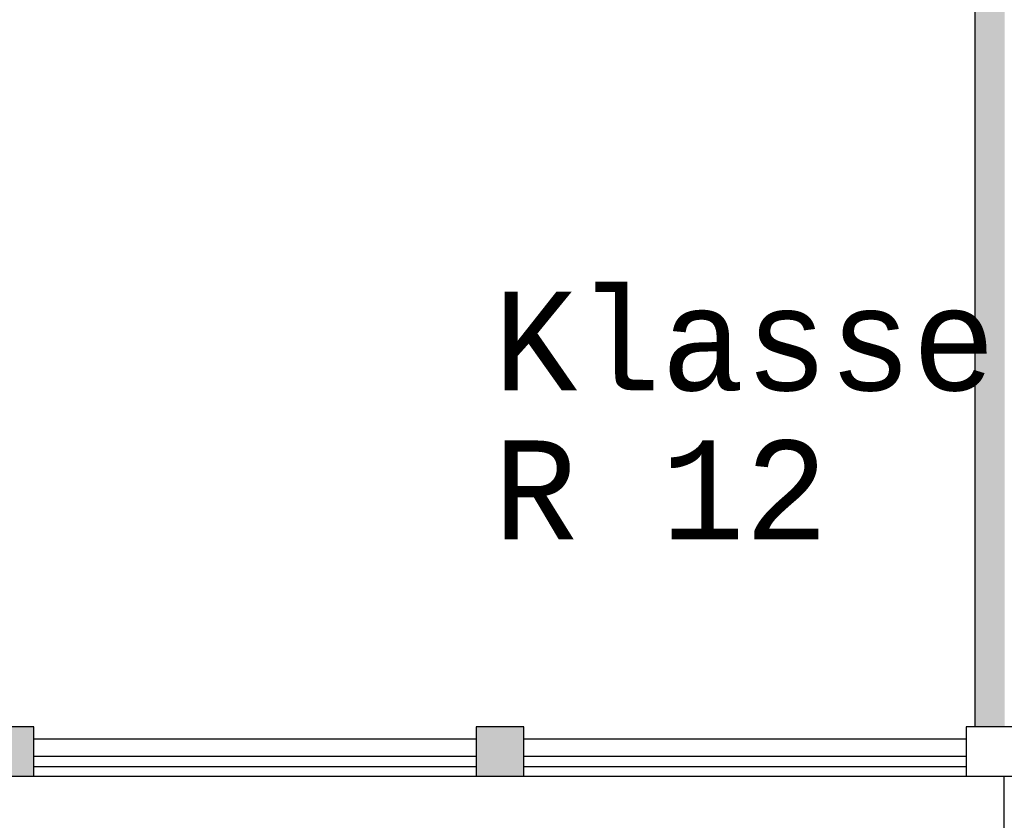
# Model space of a CAD drawing. Header units: metres. Extents: x -5 to 103, y -16 to 22.
# Tile 17 of 23: x 79.46 to 84.44, y -2.8 to 1.25. Entities that reach past the tile are written whole.
import ezdxf

# ---------------------------------------------------------------- set-up
doc = ezdxf.new("R2010")
doc.units = ezdxf.units.M
doc.header["$PDMODE"] = 65
doc.linetypes.add('AUSGEZOGEN', pattern=[0])
for name, color, linetype, lineweight in [('XR$1$003STTXT_BAUTEILBESCHRIFTUNG', 7, 'Continuous', 13), ('XR$1$003UZ013_BETON_STAHLBETON', 8, 'Continuous', 13), ('XR$1$003WN111_ALLGEMEIN', 7, 'Continuous', 13), ('XR$1$004FEGLA_GLAS', 4, 'Continuous', 13), ('XR$1$004TT111_ALLGEMEIN', 7, 'Continuous', 13), ('XR$2$STANDARD', 7, 'Continuous', 25)]:
    doc.layers.add(name, color=color, linetype=linetype, lineweight=lineweight)
doc.styles.add('LUCIDACONSOLE', font='LUCON.TTF')
doc.dimstyles.new('_DIMSTYLE_4', dxfattribs={"dimtxt": 0.75, "dimasz": 1, "dimexe": 0, "dimexo": 0, "dimgap": 0.375, "dimtad": 0, "dimrnd": 0.01, "dimzin": 4, "dimdsep": 46, "dimtxsty": 'Standard', "dimblk1": 'ALL_ML_STRICH', "dimblk2": 'ALL_ML_STRICH', "dimsah": 1, "dimcen": 0, "dimadec": 0, "dimazin": 0, "dimtfac": 1, "dimtdec": 0, "dimtix": 1, "dimtmove": 2, "dimatfit": 3, "dimfxl": 1, "dimtzin": 0, "dimlwd": 0, "dimlwe": 25, "dimarcsym": 0})

# ---------------------------------------------------------------- blocks, each defined once
blk = doc.blocks.new('ALL_ML_STRICH')
at = {"color": 0, "linetype": 'ByBlock', "lineweight": -2}
for p, q in [((0, -0.5), (0, 0.5)), ((-0.3, -0.3), (0.3, 0.3)), ((-1, 0), (0.5, 0))]:
    blk.add_line(p, q, dxfattribs=at)
blk = doc.blocks.new('*D9')
at = {"layer": 'DEFPOINTS', "color": 0, "linetype": 'AUSGEZOGEN', "lineweight": 25}
for p in [(38.696, -2.5815), (99.376, -2.5815), (38.696, -10.833)]:
    blk.add_point(p, dxfattribs=at)
at = {"layer": 'XR$2$STANDARD', "color": 0, "linetype": 'AUSGEZOGEN', "lineweight": -2}
for p, q in [((38.696, -6.5958), (38.696, -10.833)), ((99.376, -6.5958), (99.376, -10.833)), ((38.696, -10.833), (67.8485, -10.833)), ((70.4422, -10.833), (99.376, -10.833))]:
    blk.add_line(p, q, dxfattribs=at)
at = {"layer": 'XR$2$STANDARD', "color": 0, "linetype": 'AUSGEZOGEN', "lineweight": 25, "rotation": 180}
blk.add_blockref('ALL_ML_STRICH', (38.696, -10.833), dxfattribs=at)
at = {"layer": 'XR$2$STANDARD', "color": 0, "linetype": 'AUSGEZOGEN', "lineweight": 25}
blk.add_blockref('ALL_ML_STRICH', (99.376, -10.833), dxfattribs=at)
at = {"layer": 'XR$2$STANDARD', "color": 0, "linetype": 'AUSGEZOGEN', "lineweight": 25, "insert": (69.1454, -10.833), "char_height": 0.75, "width": 2.329687, "attachment_point": 5}
blk.add_mtext('\\W0.62;\\A1;{60.68\\H0.495000;\\S^ ;}', dxfattribs=at)

msp = doc.modelspace()

# ---------------------------------------------------------------- hatches: boundary and pattern name
at = {"layer": 'XR$1$004TT111_ALLGEMEIN', "linetype": 'AUSGEZOGEN', "lineweight": 25}
for points in [[(85.9285, 4.1485), (85.9285, 4.0185), (84.441, 4.0185), (84.441, -2.3315), (84.291, -2.3315), (84.291, 4.0185), (76.9035, 4.0185), (76.9035, 4.1485), (77.966, 4.1485), (77.966, 4.2585), (79.866, 4.2585), (79.866, 4.1335), (83.926, 4.1335), (83.926, 4.2585), (85.876, 4.2585), (85.876, 4.1485)], [(79.526, -2.3315), (79.526, -2.5815), (79.286, -2.5815), (79.286, -2.3315)], [(82.006, -2.3315), (82.006, -2.5815), (81.766, -2.5815), (81.766, -2.3315)]]:
    msp.add_hatch(color=0, dxfattribs=at).paths.add_polyline_path(points, flags=16)

# ---------------------------------------------------------------- linework, layer by layer
at = {"layer": 'XR$1$003STTXT_BAUTEILBESCHRIFTUNG', "color": 1, "linetype": 'AUSGEZOGEN', "lineweight": 25}
for p, q in [((79.526, -2.3915), (81.766, -2.3915)), ((82.006, -2.3915), (84.246, -2.3915)), ((54.066, -2.5815), (94.166, -2.5815))]:
    msp.add_line(p, q, dxfattribs=at)
at = {"layer": 'XR$1$003UZ013_BETON_STAHLBETON', "color": 0, "linetype": 'AUSGEZOGEN', "lineweight": 25}
for p, q in [((81.766, -2.4815), (79.526, -2.4815)), ((84.246, -2.4815), (82.006, -2.4815)), ((79.526, -2.5315), (81.766, -2.5315)), ((82.006, -2.5315), (84.246, -2.5315))]:
    msp.add_line(p, q, dxfattribs=at)
at = {"layer": 'XR$1$003WN111_ALLGEMEIN', "color": 2, "linetype": 'AUSGEZOGEN', "lineweight": 25}
msp.add_line((84.291, -2.3315), (84.291, 4.0185), dxfattribs=at)
at = {"layer": 'XR$1$003WN111_ALLGEMEIN', "color": 0, "linetype": 'AUSGEZOGEN', "lineweight": 25}
msp.add_line((84.436, -2.5815), (84.436, -6.5315), dxfattribs=at)
at = {"layer": 'XR$1$003WN111_ALLGEMEIN', "color": 2, "linetype": 'AUSGEZOGEN', "lineweight": 25}
for points in [[(79.286, -2.3315), (79.286, -2.5815), (79.526, -2.5815), (79.526, -2.3315), (79.286, -2.3315)], [(81.766, -2.3315), (81.766, -2.5815), (82.006, -2.5815), (82.006, -2.3315), (81.766, -2.3315)], [(84.246, -2.3315), (84.246, -2.5815), (84.486, -2.5815), (84.486, -2.3315), (84.246, -2.3315)]]:
    msp.add_lwpolyline(points, close=True, dxfattribs=at)

# ---------------------------------------------------------------- texts
at = {"layer": 'XR$1$004FEGLA_GLAS', "color": 0, "linetype": 'AUSGEZOGEN', "lineweight": 25, "insert": (81.8531, -0.1295), "char_height": 0.5, "width": 3.162017, "attachment_point": 1, "line_spacing_factor": 0.903614, "style": 'LUCIDACONSOLE'}
msp.add_mtext('{\\fLucida Console|i0|b0;\\H0.500000;\\W1.000000;\\C7;Klasse}\\P{\\fLucida Console|i0|b0;\\H0.500000;\\W1.000000;\\C7;R 12}\\P', dxfattribs=at)

# ---------------------------------------------------------------- dimensions: what is measured, and where the dimension line sits
at = {"layer": 'XR$2$STANDARD', "color": 0, "linetype": 'AUSGEZOGEN', "lineweight": 25}
dim = msp.add_linear_dim(base=(99.376, -10.833), p1=(38.696, -6.5958), p2=(99.376, -6.5958), dimstyle='_DIMSTYLE_4', override={"dimpost": '<>', "dimclrd": 0, "dimclre": 0, "dimclrt": 0, "dimlwd": 0, "dimlwe": 25}, dxfattribs=at)
dim.commit()
dim.dimension.update_dxf_attribs({"geometry": '*D9', "text_midpoint": (69.1454, -10.833)})

doc.saveas('drawing.dxf')
